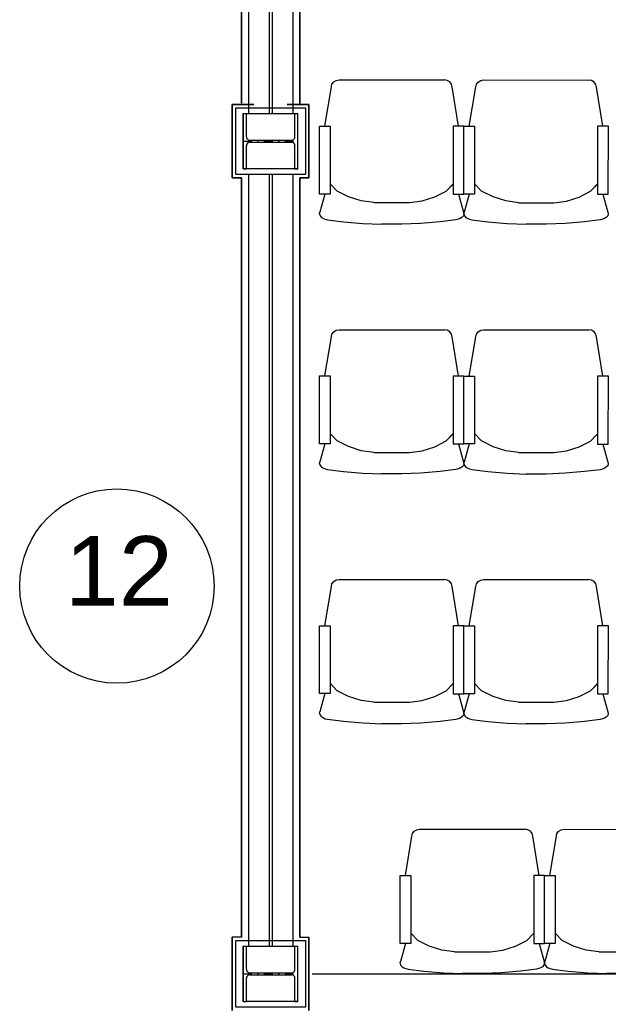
# Model space of a CAD drawing. Header units: millimetres. Extents: x -119471 to 297097, y -64331 to 65495.
# Tile 41 of 54: x 177071 to 179190, y -40747 to -37199. Entities that reach past the tile are written whole.
import ezdxf

# ---------------------------------------------------------------- set-up
doc = ezdxf.new("R2010")
doc.units = ezdxf.units.MM
doc.linetypes.add('GOST2.303 5', pattern=[75, 32.25, -21.5, 1.5, -19.75])
doc.styles.add('СГЕНЕРИР_СТИЛЬ_1', font='arial.ttf')

msp = doc.modelspace()

# ---------------------------------------------------------------- linework, layer by layer
at = {"color": 251, "linetype": 'Continuous', "true_color": 0x636466}
for p, q in [((177894.6, -34757.3), (177894.6, -37537.3)), ((177969.6, -34757.3), (177969.6, -37537.3)), ((177979.6, -34757.3), (177979.6, -37537.3)), ((178054.6, -34757.3), (178054.6, -37537.3)), ((178195.4, -37432), (178201.7, -37423.7)), ((178195.4, -37432), (178201.7, -37423.7)), ((178201.7, -37423.7), (178211, -37418.2)), ((178201.7, -37423.7), (178211, -37418.2)), ((178211, -37418.2), (178220.9, -37416.5)), ((178220.9, -37416.5), (178600.5, -37416.6)), ((178610.4, -37418.4), (178600.5, -37416.6)), ((178619.7, -37423.9), (178610.4, -37418.4)), ((178619.7, -37423.9), (178610.4, -37418.4)), ((178625.9, -37432.3), (178619.7, -37423.9)), ((178625.9, -37432.2), (178619.7, -37423.9)), ((178715.1, -37432.3), (178721.4, -37424)), ((178715.1, -37432.3), (178721.4, -37424)), ((178721.4, -37424), (178730.7, -37418.4)), ((178721.4, -37424), (178730.7, -37418.5)), ((178730.7, -37418.5), (178740.6, -37416.7)), ((178740.6, -37416.7), (179120.2, -37416.9)), ((179130.1, -37418.7), (179120.2, -37416.9)), ((179139.4, -37424.2), (179130.1, -37418.7)), ((179139.4, -37424.2), (179130.1, -37418.7)), ((179145.7, -37432.5), (179139.4, -37424.2)), ((179145.7, -37432.5), (179139.4, -37424.2)), ((178170, -37583.1), (178193.3, -37441.6)), ((178193.2, -37441.8), (178195.4, -37432)), ((178193.2, -37441.8), (178195.4, -37432)), ((178628.1, -37442), (178625.9, -37432.2)), ((178628.1, -37442), (178625.9, -37432.3)), ((178651.2, -37583.4), (178628.1, -37441.8)), ((178689.7, -37583.4), (178713, -37441.8)), ((178713, -37442.1), (178715.1, -37432.3)), ((178713, -37442.1), (178715.1, -37432.3)), ((179147.8, -37442.3), (179145.7, -37432.5)), ((179147.8, -37442.3), (179145.7, -37432.5)), ((179170.9, -37583.6), (179147.8, -37442.1)), ((177877.1, -37537.3), (177887.1, -37537.3)), ((177877.1, -37737.3), (177877.1, -37537.3)), ((177887.1, -37621.1), (177887.1, -37537.3)), ((178062.1, -37621.1), (178062.1, -37537.3)), ((178062.1, -37537.3), (178072.1, -37537.3)), ((178072.1, -37737.3), (178072.1, -37537.3)), ((177900.1, -37634.1), (178049.1, -37634.1)), ((177900.1, -37640.6), (178049.1, -37640.6)), ((177887.1, -37737.3), (177887.1, -37653.6)), ((178062.1, -37737.3), (178062.1, -37653.6)), ((177877.1, -37737.3), (177887.1, -37737.3)), ((178062.1, -37737.3), (178072.1, -37737.3)), ((177894.6, -37757.3), (177894.6, -40537.3)), ((177969.6, -37757.3), (177969.6, -40537.3)), ((177979.6, -37757.3), (177979.6, -40537.3)), ((178054.6, -37757.3), (178054.6, -40537.3)), ((177869.6, -40504.8), (177836.6, -40504.8)), ((178079.6, -40504.8), (178112.6, -40504.8)), ((177875.6, -40737.3), (177875.6, -40537.3)), ((177875.6, -40537.3), (177877.1, -40537.3)), ((177877.1, -40537.3), (177887.1, -40537.3)), ((177877.1, -40537.3), (177887.1, -40537.3)), ((177877.1, -40737.3), (177877.1, -40537.3)), ((177887.1, -40537.3), (178062.1, -40537.3)), ((177887.1, -40621.1), (177887.1, -40537.3)), ((178062.1, -40537.3), (178064.2, -40537.3)), ((178062.1, -40621.1), (178062.1, -40537.3)), ((178062.1, -40537.3), (178072.1, -40537.3)), ((178072.1, -40737.3), (178072.1, -40537.3)), ((177887.1, -40737.3), (177887.1, -40653.6)), ((177900.1, -40634.1), (178049.1, -40634.1)), ((177900.1, -40640.6), (178049.1, -40640.6)), ((178062.1, -40737.3), (178062.1, -40653.6)), ((178124.6, -40637.3), (181082.4, -40637.3)), ((177877.1, -40737.3), (177875.6, -40737.3)), ((177877.1, -40737.3), (177887.1, -40737.3)), ((178062.1, -40737.3), (177887.1, -40737.3)), ((178072.1, -40737.3), (178062.1, -40737.3)), ((178062.1, -40737.3), (178072.1, -40737.3)), ((178073.6, -40737.3), (178072.1, -40737.3))]:
    msp.add_line(p, q, dxfattribs=at)
at = {"color": 251, "linetype": 'Continuous', "lineweight": 35, "true_color": 0x636466}
for p, q in [((177869.6, -34769.8), (177869.6, -37499.9)), ((178079.6, -34769.8), (178079.6, -37504.8)), ((177914.6, -37504.8), (177836.6, -37504.8)), ((177836.6, -37504.8), (177836.6, -37769.8)), ((178034.6, -37504.8), (178112.6, -37504.8)), ((178112.6, -37504.8), (178112.6, -37769.8)), ((177869.6, -37769.8), (177836.6, -37769.8)), ((177869.6, -37769.8), (177869.6, -40504.8)), ((178079.6, -37769.8), (178079.6, -40504.8)), ((178079.6, -37769.8), (178112.6, -37769.8)), ((177836.6, -40504.8), (177836.6, -40769.8)), ((178112.6, -40504.8), (178112.6, -40769.8))]:
    msp.add_line(p, q, dxfattribs=at)
at = {"color": 251, "linetype": 'GOST2.303 5', "true_color": 0x636466}
for p, q in [((177875.1, -37637.3), (178074.1, -37637.3)), ((177974.6, -37632.1), (177974.6, -37642.6)), ((177875.1, -40637.3), (178074.1, -40637.3)), ((177974.6, -40632.1), (177974.6, -40642.6))]:
    msp.add_line(p, q, dxfattribs=at)
at = {"color": 251, "true_color": 0x636466}
for p, q in [((178214.5, -37817.3), (178189.2, -37790.6)), ((178255.4, -37837.9), (178214.5, -37817.3)), ((178565.5, -37838.1), (178606.5, -37817.5)), ((178565.5, -37838.1), (178606.5, -37817.5)), ((178606.5, -37817.5), (178631.8, -37790.8)), ((178606.5, -37817.5), (178629.9, -37792.9)), ((178734.2, -37817.5), (178708.9, -37790.9)), ((178775.1, -37838.2), (178734.2, -37817.5)), ((179085.3, -37838.3), (179126.2, -37817.7)), ((179085.3, -37838.3), (179126.2, -37817.7)), ((179126.2, -37817.7), (179151.5, -37791.1)), ((179126.2, -37817.7), (179149.6, -37793.2)), ((178169.9, -37827.9), (178151.9, -37892.9)), ((178301, -37852.4), (178255.4, -37837.9)), ((178346.6, -37858.5), (178301, -37852.4)), ((178474.3, -37858.6), (178519.9, -37852.6)), ((178519.9, -37852.6), (178565.5, -37838.1)), ((178651.1, -37828.1), (178669, -37893.2)), ((178689.6, -37828.1), (178671.6, -37893.2)), ((178820.7, -37852.7), (178775.1, -37838.2)), ((178866.4, -37858.8), (178820.7, -37852.7)), ((178994, -37858.8), (179039.6, -37852.8)), ((179039.6, -37852.8), (179085.3, -37838.3)), ((179170.8, -37828.4), (179188.7, -37893.5)), ((178346.6, -37858.5), (178474.3, -37858.6)), ((178866.4, -37858.8), (178994, -37858.8)), ((178150.6, -37898.6), (178151.9, -37892.9)), ((178150.6, -37898.6), (178152.6, -37905.9)), ((178152.6, -37905.9), (178158.1, -37911.7)), ((178158.1, -37911.7), (178164.4, -37915.4)), ((178164.4, -37915.4), (178171.3, -37918.1)), ((178171.3, -37918.1), (178179.4, -37920.4)), ((178179.4, -37920.4), (178236.4, -37927.6)), ((178641.4, -37920.6), (178584.5, -37927.8)), ((178649.5, -37918.4), (178641.4, -37920.6)), ((178656.5, -37915.7), (178649.5, -37918.4)), ((178662.8, -37912), (178656.5, -37915.7)), ((178668.3, -37906.2), (178662.8, -37912)), ((178670.3, -37898.9), (178668.3, -37906.2)), ((178669, -37893.2), (178670.3, -37898.9)), ((178670.3, -37898.9), (178671.6, -37893.2)), ((178670.3, -37898.9), (178672.3, -37906.2)), ((178672.3, -37906.2), (178677.8, -37912)), ((178677.8, -37912), (178684.1, -37915.7)), ((178684.1, -37915.7), (178691, -37918.4)), ((178691, -37918.4), (178699.1, -37920.6)), ((178699.1, -37920.6), (178756.1, -37927.8)), ((179161.2, -37920.9), (179104.2, -37928)), ((179169.3, -37918.6), (179161.2, -37920.9)), ((179176.2, -37916), (179169.3, -37918.6)), ((179182.5, -37912.3), (179176.2, -37916)), ((179188, -37906.5), (179182.5, -37912.3)), ((179190, -37899.1), (179188, -37906.5)), ((179188.7, -37893.5), (179190, -37899.1)), ((178236.4, -37927.6), (178306.3, -37933.6)), ((178306.3, -37933.6), (178374.1, -37936.2)), ((178446.8, -37936.3), (178374.1, -37936.2)), ((178514.6, -37933.8), (178446.8, -37936.3)), ((178584.5, -37927.8), (178514.6, -37933.8)), ((178584.5, -37927.8), (178514.6, -37933.8)), ((178756.1, -37927.8), (178826, -37933.9)), ((178826, -37933.9), (178893.8, -37936.5)), ((178966.5, -37936.5), (178893.8, -37936.5)), ((179034.3, -37934), (178966.5, -37936.5)), ((179104.2, -37928), (179034.3, -37934)), ((179104.2, -37928), (179034.3, -37934)), ((178211, -38318.2), (178220.9, -38316.5)), ((178220.9, -38316.5), (178600.5, -38316.6)), ((178610.4, -38318.4), (178600.5, -38316.6)), ((178730.7, -38318.5), (178740.6, -38316.7)), ((178740.6, -38316.7), (179120.2, -38316.9)), ((179130.1, -38318.7), (179120.2, -38316.9)), ((178170, -38483.1), (178193.3, -38341.6)), ((178193.2, -38341.8), (178195.4, -38332)), ((178193.2, -38341.8), (178195.4, -38332)), ((178195.4, -38332), (178201.7, -38323.7)), ((178195.4, -38332), (178201.7, -38323.7)), ((178201.7, -38323.7), (178211, -38318.2)), ((178201.7, -38323.7), (178211, -38318.2)), ((178619.7, -38323.9), (178610.4, -38318.4)), ((178619.7, -38323.9), (178610.4, -38318.4)), ((178625.9, -38332.3), (178619.7, -38323.9)), ((178625.9, -38332.2), (178619.7, -38323.9)), ((178628.1, -38342), (178625.9, -38332.2)), ((178628.1, -38342), (178625.9, -38332.3)), ((178651.2, -38483.4), (178628.1, -38341.8)), ((178689.7, -38483.4), (178713, -38341.8)), ((178713, -38342.1), (178715.1, -38332.3)), ((178713, -38342.1), (178715.1, -38332.3)), ((178715.1, -38332.3), (178721.4, -38324)), ((178715.1, -38332.3), (178721.4, -38324)), ((178721.4, -38324), (178730.7, -38318.4)), ((178721.4, -38324), (178730.7, -38318.5)), ((179139.4, -38324.2), (179130.1, -38318.7)), ((179139.4, -38324.2), (179130.1, -38318.7)), ((179145.7, -38332.5), (179139.4, -38324.2)), ((179145.7, -38332.5), (179139.4, -38324.2)), ((179147.8, -38342.3), (179145.7, -38332.5)), ((179147.8, -38342.3), (179145.7, -38332.5)), ((179170.9, -38483.6), (179147.8, -38342.1)), ((178214.5, -38717.3), (178189.2, -38690.6)), ((178606.5, -38717.5), (178631.8, -38690.8)), ((178606.5, -38717.5), (178629.9, -38692.9)), ((178734.2, -38717.5), (178708.9, -38690.9)), ((179126.2, -38717.7), (179151.5, -38691.1)), ((179126.2, -38717.7), (179149.6, -38693.2)), ((178169.9, -38727.9), (178151.9, -38792.9)), ((178255.4, -38737.9), (178214.5, -38717.3)), ((178301, -38752.4), (178255.4, -38737.9)), ((178519.9, -38752.6), (178565.5, -38738.1)), ((178565.5, -38738.1), (178606.5, -38717.5)), ((178565.5, -38738.1), (178606.5, -38717.5)), ((178651.1, -38728.1), (178669, -38793.2)), ((178689.6, -38728.1), (178671.6, -38793.2)), ((178775.1, -38738.2), (178734.2, -38717.5)), ((178820.7, -38752.7), (178775.1, -38738.2)), ((179039.6, -38752.8), (179085.3, -38738.3)), ((179085.3, -38738.3), (179126.2, -38717.7)), ((179085.3, -38738.3), (179126.2, -38717.7)), ((179170.8, -38728.4), (179188.7, -38793.5)), ((178346.6, -38758.5), (178301, -38752.4)), ((178346.6, -38758.5), (178474.3, -38758.6)), ((178474.3, -38758.6), (178519.9, -38752.6)), ((178866.4, -38758.8), (178820.7, -38752.7)), ((178866.4, -38758.8), (178994, -38758.8)), ((178994, -38758.8), (179039.6, -38752.8)), ((178150.6, -38798.6), (178151.9, -38792.9)), ((178150.6, -38798.6), (178152.6, -38805.9)), ((178152.6, -38805.9), (178158.1, -38811.7)), ((178158.1, -38811.7), (178164.4, -38815.4)), ((178662.8, -38812), (178656.5, -38815.7)), ((178668.3, -38806.2), (178662.8, -38812)), ((178670.3, -38798.9), (178668.3, -38806.2)), ((178669, -38793.2), (178670.3, -38798.9)), ((178670.3, -38798.9), (178671.6, -38793.2)), ((178670.3, -38798.9), (178672.3, -38806.2)), ((178672.3, -38806.2), (178677.8, -38812)), ((178677.8, -38812), (178684.1, -38815.7)), ((179182.5, -38812.3), (179176.2, -38816)), ((179188, -38806.5), (179182.5, -38812.3)), ((179190, -38799.1), (179188, -38806.5)), ((179188.7, -38793.5), (179190, -38799.1)), ((178164.4, -38815.4), (178171.3, -38818.1)), ((178171.3, -38818.1), (178179.4, -38820.4)), ((178179.4, -38820.4), (178236.4, -38827.6)), ((178236.4, -38827.6), (178306.3, -38833.6)), ((178306.3, -38833.6), (178374.1, -38836.2)), ((178446.8, -38836.3), (178374.1, -38836.2)), ((178514.6, -38833.8), (178446.8, -38836.3)), ((178584.5, -38827.8), (178514.6, -38833.8)), ((178584.5, -38827.8), (178514.6, -38833.8)), ((178641.4, -38820.6), (178584.5, -38827.8)), ((178649.5, -38818.4), (178641.4, -38820.6)), ((178656.5, -38815.7), (178649.5, -38818.4)), ((178684.1, -38815.7), (178691, -38818.4)), ((178691, -38818.4), (178699.1, -38820.6)), ((178699.1, -38820.6), (178756.1, -38827.8)), ((178756.1, -38827.8), (178826, -38833.9)), ((178826, -38833.9), (178893.8, -38836.5)), ((178966.5, -38836.5), (178893.8, -38836.5)), ((179034.3, -38834), (178966.5, -38836.5)), ((179104.2, -38828), (179034.3, -38834)), ((179104.2, -38828), (179034.3, -38834)), ((179161.2, -38820.9), (179104.2, -38828)), ((179169.3, -38818.6), (179161.2, -38820.9)), ((179176.2, -38816), (179169.3, -38818.6))]:
    msp.add_line(p, q, dxfattribs=at)
at = {"color": 251, "linetype": 'ByBlock', "true_color": 0x636466}
for p, q in [((178193.2, -39241.8), (178195.4, -39232)), ((178193.2, -39241.8), (178195.4, -39232)), ((178195.4, -39232), (178201.7, -39223.7)), ((178195.4, -39232), (178201.7, -39223.7)), ((178201.7, -39223.7), (178211, -39218.2)), ((178201.7, -39223.7), (178211, -39218.2)), ((178211, -39218.2), (178220.9, -39216.5)), ((178220.9, -39216.5), (178600.5, -39216.6)), ((178610.4, -39218.4), (178600.5, -39216.6)), ((178619.7, -39223.9), (178610.4, -39218.4)), ((178619.7, -39223.9), (178610.4, -39218.4)), ((178625.9, -39232.3), (178619.7, -39223.9)), ((178625.9, -39232.2), (178619.7, -39223.9)), ((178628.1, -39242), (178625.9, -39232.2)), ((178628.1, -39242), (178625.9, -39232.3)), ((178713, -39242.1), (178715.1, -39232.3)), ((178713, -39242.1), (178715.1, -39232.3)), ((178715.1, -39232.3), (178721.4, -39224)), ((178715.1, -39232.3), (178721.4, -39224)), ((178721.4, -39224), (178730.7, -39218.4)), ((178721.4, -39224), (178730.7, -39218.5)), ((178730.7, -39218.5), (178740.6, -39216.7)), ((178740.6, -39216.7), (179120.2, -39216.9)), ((179130.1, -39218.7), (179120.2, -39216.9)), ((179139.4, -39224.2), (179130.1, -39218.7)), ((179139.4, -39224.2), (179130.1, -39218.7)), ((179145.7, -39232.5), (179139.4, -39224.2)), ((179145.7, -39232.5), (179139.4, -39224.2)), ((179147.8, -39242.3), (179145.7, -39232.5)), ((179147.8, -39242.3), (179145.7, -39232.5)), ((178170, -39383.1), (178193.3, -39241.6)), ((178651.2, -39383.4), (178628.1, -39241.8)), ((178689.7, -39383.4), (178713, -39241.8)), ((179170.9, -39383.6), (179147.8, -39242.1)), ((178214.5, -39617.3), (178189.2, -39590.6)), ((178606.5, -39617.5), (178631.8, -39590.8)), ((178606.5, -39617.5), (178629.9, -39592.9)), ((178734.2, -39617.5), (178708.9, -39590.9)), ((179126.2, -39617.7), (179151.5, -39591.1)), ((179126.2, -39617.7), (179149.6, -39593.2)), ((178169.9, -39627.9), (178151.9, -39692.9)), ((178255.4, -39637.9), (178214.5, -39617.3)), ((178565.5, -39638.1), (178606.5, -39617.5)), ((178565.5, -39638.1), (178606.5, -39617.5)), ((178651.1, -39628.1), (178669, -39693.2)), ((178689.6, -39628.1), (178671.6, -39693.2)), ((178775.1, -39638.2), (178734.2, -39617.5)), ((179085.3, -39638.3), (179126.2, -39617.7)), ((179085.3, -39638.3), (179126.2, -39617.7)), ((179170.8, -39628.4), (179188.7, -39693.5)), ((178301, -39652.4), (178255.4, -39637.9)), ((178346.6, -39658.5), (178301, -39652.4)), ((178346.6, -39658.5), (178474.3, -39658.6)), ((178474.3, -39658.6), (178519.9, -39652.6)), ((178519.9, -39652.6), (178565.5, -39638.1)), ((178820.7, -39652.7), (178775.1, -39638.2)), ((178866.4, -39658.8), (178820.7, -39652.7)), ((178866.4, -39658.8), (178994, -39658.8)), ((178994, -39658.8), (179039.6, -39652.8)), ((179039.6, -39652.8), (179085.3, -39638.3)), ((178150.6, -39698.6), (178151.9, -39692.9)), ((178150.6, -39698.6), (178152.6, -39705.9)), ((178670.3, -39698.9), (178668.3, -39706.2)), ((178669, -39693.2), (178670.3, -39698.9)), ((178670.3, -39698.9), (178671.6, -39693.2)), ((178670.3, -39698.9), (178672.3, -39706.2)), ((179190, -39699.1), (179188, -39706.5)), ((179188.7, -39693.5), (179190, -39699.1)), ((178152.6, -39705.9), (178158.1, -39711.7)), ((178158.1, -39711.7), (178164.4, -39715.4)), ((178164.4, -39715.4), (178171.3, -39718.1)), ((178171.3, -39718.1), (178179.4, -39720.4)), ((178179.4, -39720.4), (178236.4, -39727.6)), ((178236.4, -39727.6), (178306.3, -39733.6)), ((178306.3, -39733.6), (178374.1, -39736.2)), ((178446.8, -39736.3), (178374.1, -39736.2)), ((178514.6, -39733.8), (178446.8, -39736.3)), ((178584.5, -39727.8), (178514.6, -39733.8)), ((178584.5, -39727.8), (178514.6, -39733.8)), ((178641.4, -39720.6), (178584.5, -39727.8)), ((178649.5, -39718.4), (178641.4, -39720.6)), ((178656.5, -39715.7), (178649.5, -39718.4)), ((178662.8, -39712), (178656.5, -39715.7)), ((178668.3, -39706.2), (178662.8, -39712)), ((178672.3, -39706.2), (178677.8, -39712)), ((178677.8, -39712), (178684.1, -39715.7)), ((178684.1, -39715.7), (178691, -39718.4)), ((178691, -39718.4), (178699.1, -39720.6)), ((178699.1, -39720.6), (178756.1, -39727.8)), ((178756.1, -39727.8), (178826, -39733.9)), ((178826, -39733.9), (178893.8, -39736.5)), ((178966.5, -39736.5), (178893.8, -39736.5)), ((179034.3, -39734), (178966.5, -39736.5)), ((179104.2, -39728), (179034.3, -39734)), ((179104.2, -39728), (179034.3, -39734)), ((179161.2, -39720.9), (179104.2, -39728)), ((179169.3, -39718.6), (179161.2, -39720.9)), ((179176.2, -39716), (179169.3, -39718.6)), ((179182.5, -39712.3), (179176.2, -39716)), ((179188, -39706.5), (179182.5, -39712.3)), ((178485.4, -40132), (178491.7, -40123.7)), ((178485.4, -40132), (178491.7, -40123.7)), ((178491.7, -40123.7), (178501, -40118.2)), ((178491.7, -40123.7), (178501, -40118.2)), ((178501, -40118.2), (178510.9, -40116.4)), ((178510.9, -40116.4), (178890.5, -40116.6)), ((178900.4, -40118.4), (178890.5, -40116.6)), ((178909.7, -40123.9), (178900.4, -40118.4)), ((178909.7, -40123.9), (178900.4, -40118.4)), ((178915.9, -40132.2), (178909.7, -40123.9)), ((178915.9, -40132.2), (178909.7, -40123.9)), ((179005.1, -40132.3), (179011.4, -40124)), ((179005.1, -40132.3), (179011.4, -40124)), ((179011.4, -40124), (179020.7, -40118.4)), ((179011.4, -40124), (179020.7, -40118.4)), ((179020.7, -40118.4), (179030.6, -40116.7)), ((179030.6, -40116.7), (179410.2, -40116.9)), ((178460, -40283.1), (178483.3, -40141.6)), ((178483.2, -40141.8), (178485.4, -40132)), ((178483.2, -40141.8), (178485.4, -40132)), ((178918.1, -40142), (178915.9, -40132.2)), ((178918.1, -40142), (178915.9, -40132.2)), ((178941.2, -40283.4), (178918.1, -40141.8)), ((178979.7, -40283.4), (179003, -40141.8)), ((179003, -40142.1), (179005.1, -40132.3)), ((179003, -40142.1), (179005.1, -40132.3)), ((178504.5, -40517.2), (178479.2, -40490.6)), ((178896.5, -40517.4), (178921.8, -40490.8)), ((178896.5, -40517.4), (178919.9, -40492.9)), ((179024.2, -40517.5), (178998.9, -40490.9)), ((178459.9, -40527.8), (178441.9, -40592.9)), ((178545.4, -40537.9), (178504.5, -40517.2)), ((178591, -40552.4), (178545.4, -40537.9)), ((178636.6, -40558.5), (178591, -40552.4)), ((178764.3, -40558.5), (178809.9, -40552.5)), ((178809.9, -40552.5), (178855.5, -40538)), ((178855.5, -40538), (178896.5, -40517.4)), ((178855.5, -40538), (178896.5, -40517.4)), ((178941.1, -40528.1), (178959, -40593.2)), ((178979.6, -40528.1), (178961.6, -40593.2)), ((179065.1, -40538.1), (179024.2, -40517.5)), ((179110.7, -40552.7), (179065.1, -40538.1)), ((178636.6, -40558.5), (178764.3, -40558.5)), ((179156.4, -40558.7), (179110.7, -40552.7)), ((179156.4, -40558.7), (179284, -40558.8)), ((178440.6, -40598.6), (178441.9, -40592.9)), ((178440.6, -40598.6), (178442.6, -40605.9)), ((178442.6, -40605.9), (178448.1, -40611.7)), ((178448.1, -40611.7), (178454.4, -40615.4)), ((178454.4, -40615.4), (178461.3, -40618.1)), ((178461.3, -40618.1), (178469.4, -40620.4)), ((178469.4, -40620.4), (178526.4, -40627.6)), ((178931.4, -40620.6), (178874.5, -40627.7)), ((178939.5, -40618.3), (178931.4, -40620.6)), ((178946.5, -40615.7), (178939.5, -40618.3)), ((178952.8, -40612), (178946.5, -40615.7)), ((178958.3, -40606.2), (178952.8, -40612)), ((178960.3, -40598.8), (178958.3, -40606.2)), ((178959, -40593.2), (178960.3, -40598.9)), ((178960.3, -40598.8), (178961.6, -40593.2)), ((178960.3, -40598.8), (178962.3, -40606.2)), ((178962.3, -40606.2), (178967.8, -40612)), ((178967.8, -40612), (178974.1, -40615.7)), ((178974.1, -40615.7), (178981, -40618.4)), ((178981, -40618.4), (178989.1, -40620.6)), ((178989.1, -40620.6), (179046.1, -40627.8)), ((178526.4, -40627.6), (178596.3, -40633.6)), ((178596.3, -40633.6), (178664.1, -40636.2)), ((178736.8, -40636.3), (178664.1, -40636.2)), ((178804.6, -40633.7), (178736.8, -40636.3)), ((178874.5, -40627.7), (178804.6, -40633.7)), ((178874.5, -40627.8), (178804.6, -40633.8)), ((179046.1, -40627.8), (179116, -40633.9)), ((179116, -40633.9), (179183.8, -40636.5)), ((179256.5, -40636.5), (179183.8, -40636.5))]:
    msp.add_line(p, q, dxfattribs=at)
at = {"color": 251, "linetype": 'Continuous', "true_color": 0x636466, "flags": 128}
for points in [[(177849.6, -37517.3), (178099.6, -37517.3), (178099.6, -37757.3), (177849.6, -37757.3)], [(177849.6, -40517.3), (178099.6, -40517.3), (178099.6, -40757.3), (177849.6, -40757.3)]]:
    msp.add_lwpolyline(points, close=True, dxfattribs=at)
msp.add_lwpolyline([(178073.6, -37737.3), (177875.6, -37737.3), (177875.6, -37537.3), (178064.2, -37537.3)], dxfattribs=at)
at = {"color": 251, "true_color": 0x636466, "flags": 128}
for points in [[(178150.8, -37583.1), (178189.3, -37583.1), (178189.2, -37827.9), (178150.6, -37827.9)], [(178670.5, -37583.4), (178631.9, -37583.4), (178631.8, -37828.1), (178670.3, -37828.1)], [(178670.5, -37583.4), (178709, -37583.4), (178708.9, -37828.1), (178670.3, -37828.1)], [(179190.2, -37583.6), (179151.6, -37583.6), (179151.5, -37828.4), (179190.1, -37828.4)], [(178150.8, -38483.1), (178189.3, -38483.1), (178189.2, -38727.9), (178150.6, -38727.9)], [(178670.5, -38483.4), (178631.9, -38483.4), (178631.8, -38728.1), (178670.3, -38728.1)], [(178670.5, -38483.4), (178709, -38483.4), (178708.9, -38728.1), (178670.3, -38728.1)], [(179190.2, -38483.6), (179151.6, -38483.6), (179151.5, -38728.4), (179190.1, -38728.4)]]:
    msp.add_lwpolyline(points, close=True, dxfattribs=at)
at = {"color": 251, "linetype": 'ByBlock', "true_color": 0x636466, "flags": 128}
for points in [[(178150.8, -39383.1), (178189.3, -39383.1), (178189.2, -39627.9), (178150.6, -39627.9)], [(178670.5, -39383.4), (178631.9, -39383.4), (178631.8, -39628.1), (178670.3, -39628.1)], [(178670.5, -39383.4), (178709, -39383.4), (178708.9, -39628.1), (178670.3, -39628.1)], [(179190.2, -39383.6), (179151.6, -39383.6), (179151.5, -39628.4), (179190.1, -39628.4)], [(178440.8, -40283.1), (178479.3, -40283.1), (178479.2, -40527.9), (178440.6, -40527.8)], [(178960.5, -40283.4), (178921.9, -40283.3), (178921.8, -40528.1), (178960.3, -40528.1)], [(178960.5, -40283.4), (178999, -40283.4), (178998.9, -40528.1), (178960.3, -40528.1)]]:
    msp.add_lwpolyline(points, close=True, dxfattribs=at)
at = {"color": 251, "linetype": 'Continuous', "true_color": 0x636466}
msp.add_circle((177421.2, -39240.3), 350, dxfattribs=at)
for centre, start, end in [((177900.1, -37621.1), 180, 270), ((177900.1, -37653.6), 90, 180), ((178049.1, -37621.1), 270, 0), ((178049.1, -37653.6), 0, 90), ((177900.1, -40621.1), 180, 270), ((178049.1, -40621.1), 270, 0), ((177900.1, -40653.6), 90, 180), ((178049.1, -40653.6), 0, 90)]:
    msp.add_arc(centre, 13, start, end, dxfattribs=at)

# ---------------------------------------------------------------- texts
at = {"color": 251, "linetype": 'Continuous', "true_color": 0x636466, "insert": (177234.1, -39310.4), "char_height": 250, "attachment_point": 7, "style": 'СГЕНЕРИР_СТИЛЬ_1'}
msp.add_mtext('\\A1;{\\fArial|b0|i0|c204|p38;12}', dxfattribs=at)

doc.saveas('drawing.dxf')
